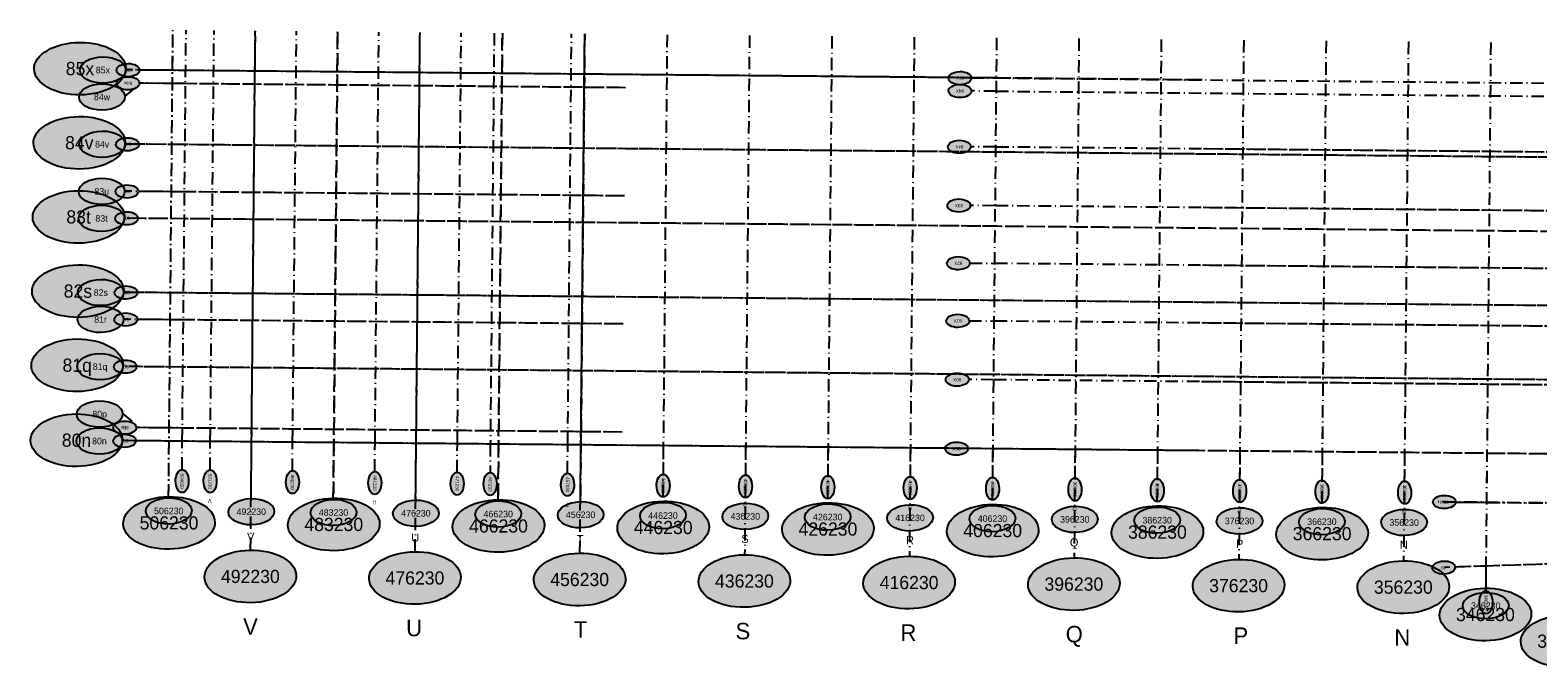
# Model space of a CAD drawing. Header units: millimetres. Extents: x 15650620 to 16199301, y 17929595 to 18752968.
# Tile 2 of 26: x 15650620 to 15833660, y 18392285 to 18469680. Entities that reach past the tile are written whole.
import ezdxf
from ezdxf.enums import TextEntityAlignment as Align

# ---------------------------------------------------------------- set-up
doc = ezdxf.new("R2010")
doc.units = ezdxf.units.MM
doc.header["$LTSCALE"] = 100
doc.linetypes.add('B_GRIDLINE', pattern=[41, 15, -5, 1, -5, 15])
for name, color, linetype in [('S-GRID-2000', 232, 'B_GRIDLINE'), ('S-GRID-2000-DIMS', 33, 'B_GRIDLINE'), ('S-GRID-2000-IDEN', 13, 'B_GRIDLINE'), ('S-GRID-300-AR13', 232, 'B_GRIDLINE'), ('S-GRID-300-AR13-IDEN', 13, 'B_GRIDLINE'), ('S-GRID-300-AR14', 232, 'B_GRIDLINE'), ('S-GRID-300-AR14-IDEN', 13, 'B_GRIDLINE'), ('S-GRID-600', 232, 'B_GRIDLINE'), ('S-GRID-600-DIMS', 33, 'Continuous'), ('S-GRID-600-IDEN', 13, 'Continuous')]:
    doc.layers.add(name, color=color, linetype=linetype)
doc.styles.add('CAA-ENG', font='caa_eng.shx')
doc.styles.add('CAA_ENG', font='caa_eng.shx')

# ---------------------------------------------------------------- blocks, each defined once
blk = doc.blocks.new('agrbb-wblock')
h = blk.add_hatch(color=255)
edge = h.paths.add_edge_path()
edge.add_ellipse((1392, 24), major_axis=(1392, 24), ratio=0.572643, start_angle=0, end_angle=360)
at = {"linetype": 'Continuous'}
blk.add_ellipse((1392, 24), major_axis=(1392, 24), ratio=0.572643, dxfattribs=at)
at = {"style": 'CAA-ENG'}
blk.add_attdef('1', text='', height=400, dxfattribs=at).set_placement((1392, 24), align=Align.MIDDLE_CENTER)

msp = doc.modelspace()

# ---------------------------------------------------------------- linework, layer by layer
at = {"layer": 'S-GRID-2000'}
for p, q in [((15667425, 18413066), (15667951, 18469680)), ((15677384, 18406571), (15677951, 18469587)), ((15687951, 18469494), (15687423, 18412782)), ((15697364, 18406385), (15697950, 18469401)), ((15707950, 18469308), (15707422, 18412596)), ((15717363, 18406200), (15717949, 18469215)), ((15717949, 18469215), (15717453, 18415886)), ((15727949, 18469122), (15727422, 18412506)), ((15737948, 18469029), (15737362, 18406014)), ((15747948, 18468935), (15747421, 18412320)), ((15757948, 18468842), (15757361, 18405828)), ((15767947, 18468749), (15767420, 18412134)), ((15777947, 18468656), (15777360, 18405641)), ((15787946, 18468563), (15787419, 18411948)), ((15797946, 18468470), (15797359, 18405455)), ((15807945, 18468377), (15807418, 18411761)), ((15817945, 18468284), (15817358, 18405268)), ((15827945, 18468191), (15827328, 18401959)), ((15792901, 18463642), (15662234, 18464858)), ((15957410, 18453111), (15662150, 18455859)), ((15849178, 18454743), (15792823, 18455268)), ((15957810, 18444107), (15662550, 18446855)), ((15849112, 18447618), (15792756, 18448143)), ((15849047, 18440619), (15792691, 18441143)), ((15957242, 18435111), (15661982, 18437860)), ((15719074, 18437328), (15661982, 18437860)), ((15848982, 18433619), (15792626, 18434144)), ((15957158, 18426112), (15662641, 18428853)), ((15848916, 18426494), (15792560, 18427019)), ((15957075, 18417112), (15661815, 18419860)), ((15822385, 18412417), (15848782, 18412171))]:
    msp.add_line(p, q, dxfattribs=at)
at = {"layer": 'S-GRID-300-AR13'}
for p, q in [((15767947, 18468749), (15767483, 18418877)), ((15777947, 18468656), (15777482, 18418784)), ((15787946, 18468563), (15787482, 18418691)), ((15797946, 18468470), (15797482, 18418598)), ((15807945, 18468377), (15807481, 18418505)), ((15817945, 18468284), (15817481, 18418412)), ((15827945, 18468191), (15827353, 18404637)), ((15767902, 18463875), (15857898, 18463037)), ((15767887, 18462276), (15857859, 18461439)), ((15857820, 18454663), (15767824, 18455500)), ((15857754, 18447538), (15767757, 18448376)), ((15857688, 18440538), (15767692, 18441376)), ((15857623, 18433539), (15767627, 18434376)), ((15857557, 18426414), (15767561, 18427252)), ((15857479, 18418039), (15767483, 18418877)), ((15827425, 18412370), (15857483, 18412090)), ((15857616, 18405566), (15827353, 18404637))]:
    msp.add_line(p, q, dxfattribs=at)
at = {"layer": 'S-GRID-300-AR13-IDEN'}
for p, q in [((15764902, 18463904), (15767902, 18463875)), ((15767887, 18462276), (15764888, 18462304)), ((15767824, 18455500), (15764824, 18455528)), ((15767757, 18448376), (15764758, 18448404)), ((15764693, 18441405), (15767692, 18441377)), ((15764627, 18434406), (15767627, 18434378)), ((15767561, 18427252), (15764558, 18427279)), ((15767483, 18418877), (15764480, 18418905)), ((15767483, 18418878), (15767451, 18415421)), ((15777482, 18418784), (15777450, 18415328)), ((15787482, 18418691), (15787450, 18415235)), ((15797482, 18418598), (15797449, 18415142)), ((15807481, 18418505), (15807449, 18415049)), ((15817481, 18418412), (15817449, 18414956)), ((15823705, 18412404), (15827484, 18412369)), ((15827353, 18404637), (15823631, 18404522)), ((15827353, 18404637), (15827325, 18401635))]:
    msp.add_line(p, q, dxfattribs=at)
at = {"layer": 'S-GRID-300-AR14'}
for p, q in [((15669087, 18419793), (15669551, 18469665)), ((15672487, 18419761), (15672951, 18469634)), ((15682487, 18419668), (15682951, 18469540)), ((15692486, 18419575), (15692950, 18469447)), ((15702486, 18419482), (15702950, 18469354)), ((15706950, 18469317), (15706486, 18419445)), ((15715885, 18419357), (15716349, 18469230)), ((15727949, 18469122), (15727485, 18419249)), ((15737948, 18469029), (15737484, 18419156)), ((15747948, 18468935), (15747484, 18419063)), ((15757948, 18468842), (15757483, 18418970)), ((15767947, 18468749), (15767483, 18418877)), ((15767902, 18463875), (15669506, 18464791)), ((15722089, 18462701), (15669491, 18463191)), ((15767818, 18454875), (15669422, 18455791)), ((15721967, 18449572), (15669369, 18450061)), ((15767734, 18445876), (15669338, 18446792)), ((15767650, 18436876), (15669255, 18437792)), ((15721822, 18434033), (15669224, 18434522)), ((15767567, 18427876), (15669171, 18428792)), ((15721700, 18420903), (15669102, 18421393)), ((15767483, 18418877), (15669087, 18419793))]:
    msp.add_line(p, q, dxfattribs=at)
at = {"layer": 'S-GRID-300-AR14-IDEN'}
for p, q in [((15669506, 18464791), (15663905, 18464843)), ((15669491, 18463191), (15663890, 18463243)), ((15669422, 18455791), (15663822, 18455843)), ((15669369, 18450061), (15663768, 18450114)), ((15669338, 18446792), (15663738, 18446844)), ((15669255, 18437792), (15663654, 18437844)), ((15669255, 18437792), (15663654, 18437844)), ((15669224, 18434522), (15663624, 18434574)), ((15669171, 18428792), (15663570, 18428844)), ((15669102, 18421393), (15663501, 18421445)), ((15669087, 18419793), (15663487, 18419845)), ((15669055, 18416337), (15669087, 18419793)), ((15672455, 18416305), (15672487, 18419761)), ((15682454, 18416212), (15682487, 18419668)), ((15692454, 18416119), (15692486, 18419575)), ((15702454, 18416026), (15702486, 18419482)), ((15706486, 18419445), (15706453, 18415989)), ((15715853, 18415902), (15715885, 18419357)), ((15727485, 18419249), (15727452, 18415794)), ((15737484, 18419156), (15737452, 18415701)), ((15747484, 18419063), (15747452, 18415607)), ((15757483, 18418970), (15757451, 18415514)), ((15767483, 18418878), (15767451, 18415421))]:
    msp.add_line(p, q, dxfattribs=at)
at = {"layer": 'S-GRID-600'}
for p, q in [((15667424, 18412967), (15667951, 18469680)), ((15677437, 18412862), (15677965, 18469587)), ((15687423, 18412781), (15687951, 18469494)), ((15697422, 18412688), (15697950, 18469401)), ((15707422, 18412595), (15707950, 18469308)), ((15717949, 18469215), (15717421, 18412502)), ((15717421, 18412502), (15717949, 18469215)), ((15727949, 18469122), (15727421, 18412409)), ((15737948, 18469029), (15737421, 18412316)), ((15747948, 18468935), (15747420, 18412223)), ((15757948, 18468842), (15757420, 18412130)), ((15767947, 18468749), (15767419, 18412037)), ((15777947, 18468656), (15777419, 18411944)), ((15787946, 18468563), (15787418, 18411851)), ((15797946, 18468470), (15797418, 18411757)), ((15807945, 18468377), (15807418, 18411664)), ((15817945, 18468284), (15817417, 18411571)), ((15827945, 18468191), (15827324, 18401479)), ((15792463, 18463646), (15662234, 18464858)), ((15662132, 18461639), (15664067, 18463241)), ((15722889, 18462694), (15664067, 18463241)), ((15958378, 18453102), (15662150, 18455859)), ((15850035, 18454735), (15792385, 18455272)), ((15722767, 18449564), (15662096, 18450129)), ((15958295, 18444102), (15662066, 18446859)), ((15849969, 18447610), (15792319, 18448147)), ((15849904, 18440611), (15792253, 18441147)), ((15958209, 18435102), (15661982, 18437860)), ((15719074, 18437328), (15661982, 18437860)), ((15722622, 18434025), (15661952, 18434590)), ((15849839, 18433611), (15792188, 18434148)), ((15958126, 18426103), (15661900, 18428860)), ((15849772, 18426486), (15792122, 18427023)), ((15661845, 18423156), (15663917, 18421441)), ((15722500, 18420896), (15663917, 18421441)), ((15792044, 18418648), (15661813, 18419860)), ((15849639, 18412162), (15821187, 18412427)), ((15958119, 18408652), (15822345, 18404483))]:
    msp.add_line(p, q, dxfattribs=at)

# ---------------------------------------------------------------- block references
at = {"layer": 'S-GRID-2000-IDEN', "xscale": 4, "yscale": 4, "zscale": 4, "rotation": 359.4665449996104}
for p, values in [((15651100, 18464964), {'1': '85x'}), ((15651016, 18455964), {'1': '84v'}), ((15650933, 18446964), {'1': '83t'}), ((15650849, 18437965), {'1': '82s'}), ((15650765, 18428965), {'1': '81q'}), ((15650680, 18419867), {'1': '80n'})]:
    msp.add_blockref('agrbb-wblock', p, dxfattribs=at).add_auto_attribs(values)
at = {"layer": 'S-GRID-2000-IDEN', "xscale": 4, "yscale": 4, "zscale": 4}
for p, values in [((15661912, 18409780), {'1': '506230'}), ((15681911, 18409594), {'1': '483230'}), ((15701911, 18409408), {'1': '466230'}), ((15721910, 18409222), {'1': '446230'}), ((15741909, 18409035), {'1': '426230'}), ((15761908, 18408849), {'1': '406230'}), ((15781907, 18408662), {'1': '386230'}), ((15801906, 18408476), {'1': '366230'}), ((15671788, 18403284), {'1': '492230'}), ((15691766, 18403098), {'1': '476230'}), ((15711765, 18402912), {'1': '456230'}), ((15731764, 18402726), {'1': '436230'}), ((15751763, 18402540), {'1': '416230'}), ((15771763, 18402353), {'1': '396230'}), ((15791762, 18402167), {'1': '376230'}), ((15811761, 18401981), {'1': '356230'}), ((15821730, 18398661), {'1': '346230'}), ((15831589, 18395430), {'1': '336230'})]:
    msp.add_blockref('agrbb-wblock', p, dxfattribs=at).add_auto_attribs(values)
at = {"layer": 'S-GRID-300-AR13-IDEN'}
for p, rotation, values in [((15764902, 18463871), 179.4665275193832, {'1': '85X'}), ((15764887, 18462306), 179.4665275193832, {'1': '84X'}), ((15764824, 18455530), 179.4665275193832, {'1': '84X'}), ((15764758, 18448405), 179.4665275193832, {'1': '83X'}), ((15764693, 18441405), 179.4665275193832, {'1': '82X'}), ((15764627, 18434406), 179.4665275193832, {'1': '81X'}), ((15764561, 18427281), 179.4665275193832, {'1': '80X'}), ((15764483, 18418906), 179.4665275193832, {'1': '80X'}), ((15767451, 18415421), 269.4665275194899, {'1': '406230'}), ((15767451, 18415421), 269.4665275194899, {'1': '406230'}), ((15767451, 18415421), 269.4665275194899, {'1': '406230'}), ((15777450, 18415328), 269.4665275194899, {'1': '396230'}), ((15777450, 18415328), 269.4665275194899, {'1': '396230'}), ((15787450, 18415235), 269.4665275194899, {'1': '386230'}), ((15787450, 18415235), 269.4665275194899, {'1': '386230'}), ((15797449, 18415142), 269.4665275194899, {'1': '376230'}), ((15797449, 18415142), 269.4665275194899, {'1': '376230'}), ((15807449, 18415049), 269.4665275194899, {'1': '366230'}), ((15807449, 18415049), 269.4665275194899, {'1': '366230'}), ((15817473, 18414955), 269.4665275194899, {'1': '356230'}), ((15817473, 18414955), 269.4665275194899, {'1': '356230'}), ((15823702, 18412428), 179.4665275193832, {'1': '79M'}), ((15823631, 18404522), 181.7585122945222, {'1': '79'}), ((15827349, 18401635), 269.4665275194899, {'1': '346230'})]:
    msp.add_blockref('agrbb-wblock', p, dxfattribs=dict(at, rotation=rotation)).add_auto_attribs(values)
at = {"layer": 'S-GRID-300-AR14-IDEN'}
for p, rotation, values in [((15663905, 18464843), 179.4665275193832, {'1': '85x'}), ((15663891, 18463243), 179.4665275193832, {'1': '84w'}), ((15663822, 18455844), 179.4665275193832, {'1': '84v'}), ((15663768, 18450114), 179.4665275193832, {'1': '83u'}), ((15663738, 18446844), 179.4665275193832, {'1': '83t'}), ((15663654, 18437844), 179.4665275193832, {'1': '82s'}), ((15663624, 18434574), 179.4665275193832, {'1': '81r'}), ((15663570, 18428845), 179.4665275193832, {'1': '81q'}), ((15663501, 18421445), 179.4665275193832, {'1': 'P'}), ((15663501, 18421445), 179.4665275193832, {'1': '80p'}), ((15663486, 18419845), 179.4665275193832, {'1': '80n'}), ((15669055, 18416337), 269.4665275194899, {'1': '504630'}), ((15669055, 18416337), 269.4665275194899, {'1': '504630'}), ((15672455, 18416306), 269.4665275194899, {'1': '501230'}), ((15672455, 18416306), 269.4665275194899, {'1': '501230'}), ((15682454, 18416213), 269.4665275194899, {'1': '491230'}), ((15682454, 18416213), 269.4665275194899, {'1': '491230'}), ((15692454, 18416120), 269.4665275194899, {'1': '481230'}), ((15692454, 18416120), 269.4665275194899, {'1': '481230'}), ((15702454, 18416026), 269.4665275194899, {'1': '471230'}), ((15702454, 18416026), 269.4665275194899, {'1': '471230'}), ((15706453, 18415989), 269.4665275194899, {'1': '467230'}), ((15706453, 18415989), 269.4665275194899, {'1': '467230'}), ((15715853, 18415902), 269.4665275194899, {'1': '457830'}), ((15715853, 18415902), 269.4665275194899, {'1': '457830'}), ((15727453, 18415794), 269.4665275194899, {'1': '446230'}), ((15737452, 18415701), 269.4665275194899, {'1': '436230'}), ((15737452, 18415701), 269.4665275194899, {'1': '436230'}), ((15737452, 18415701), 269.4665275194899, {'1': '436230'}), ((15747452, 18415608), 269.4665275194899, {'1': '426230'}), ((15757451, 18415514), 269.4665275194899, {'1': '416230'}), ((15767451, 18415421), 269.4665275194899, {'1': '406230'})]:
    msp.add_blockref('agrbb-wblock', p, dxfattribs=dict(at, rotation=rotation)).add_auto_attribs(values)
at = {"layer": 'S-GRID-600-IDEN', "xscale": 2, "yscale": 2, "zscale": 2}
for p, rotation, values in [((15656665, 18464815), 359.4665449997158, {'1': '85x'}), ((15656563, 18461545), 359.4665449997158, {'1': '84w'}), ((15656581, 18455815), 359.4665449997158, {'1': '84v'}), ((15656528, 18450086), 359.4665449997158, {'1': '83u'}), ((15656497, 18446815), 359.4665449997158, {'1': '83t'}), ((15656414, 18437816), 359.4665449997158, {'1': '82s'}), ((15656383, 18434546), 359.4665449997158, {'1': '81r'}), ((15656330, 18428816), 359.4665449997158, {'1': '81q'}), ((15656276, 18423062), 359.4665449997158, {'1': '80p'}), ((15656246, 18419792), 359.4665449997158, {'1': '80n'}), ((15814645, 18409906), 359.4665449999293, {'1': '356230'}), ((15824551, 18399813), 359.4665449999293, {'1': '346230'})]:
    msp.add_blockref('agrbb-wblock', p, dxfattribs=dict(at, rotation=rotation)).add_auto_attribs(values)
for p, values in [((15664667, 18411277), {'1': '506230'}), ((15674684, 18411184), {'1': '492230'}), ((15684666, 18411091), {'1': '483230'}), ((15694666, 18410998), {'1': '476230'}), ((15704665, 18410905), {'1': '466230'}), ((15714665, 18410812), {'1': '456230'}), ((15724664, 18410719), {'1': '446230'}), ((15734664, 18410625), {'1': '436230'}), ((15744664, 18410532), {'1': '426230'}), ((15754663, 18410439), {'1': '416230'}), ((15764663, 18410346), {'1': '406230'}), ((15774662, 18410253), {'1': '396230'}), ((15784662, 18410159), {'1': '386230'}), ((15794661, 18410066), {'1': '376230'}), ((15804661, 18409973), {'1': '366230'})]:
    msp.add_blockref('agrbb-wblock', p, dxfattribs=at).add_auto_attribs(values)

# ---------------------------------------------------------------- texts
at = {"layer": 'S-GRID-2000-DIMS', "style": 'CAA_ENG'}
for s, p in [('V', (15677373, 18397306)), ('U', (15697229, 18397120)), ('T', (15717447, 18396934)), ('S', (15737151, 18396748)), ('R', (15757243, 18396561)), ('Q', (15777379, 18396375)), ('P', (15797600, 18396189)), ('N', (15817203, 18395975))]:
    msp.add_text(s, height=2000, dxfattribs=at).set_placement(p, align=Align.MIDDLE_CENTER)
at = {"layer": 'S-GRID-300-AR13-IDEN', "style": 'CAA_ENG'}
for s, p in [('Q', (15777415, 18411537)), ('P', (15797414, 18411350)), ('N', (15817438, 18411164))]:
    msp.add_text(s, height=500, rotation=179.46653, dxfattribs=at).set_placement(p, align=Align.MIDDLE_CENTER)
at = {"layer": 'S-GRID-300-AR14-IDEN', "style": 'CAA_ENG'}
for s, rotation, p in [('V', 179.46653, (15672420, 18412514)), ('V', 180, (15672420, 18412514)), ('U', 180, (15692419, 18412328)), ('T', 180, (15715818, 18412110)), ('S', 179.46653, (15737417, 18411909)), ('S', 179.46653, (15737417, 18411909)), ('R', 179.46653, (15757416, 18411723))]:
    msp.add_text(s, height=500, rotation=rotation, dxfattribs=at).set_placement(p, align=Align.MIDDLE_CENTER)
at = {"layer": 'S-GRID-600-DIMS', "style": 'CAA_ENG'}
for s, p in [('V', (15677399, 18408191)), ('U', (15697373, 18408086)), ('T', (15717386, 18407895)), ('S', (15737399, 18407944)), ('Q', (15777367, 18407513)), ('P', (15797462, 18407333)), ('N', (15817388, 18407229))]:
    msp.add_text(s, height=1000, dxfattribs=at).set_placement(p, align=Align.MIDDLE_CENTER)
msp.add_text('R', height=1000, rotation=359.46655, dxfattribs=at).set_placement((15757441, 18407764), align=Align.MIDDLE_CENTER)

doc.saveas('drawing.dxf')
